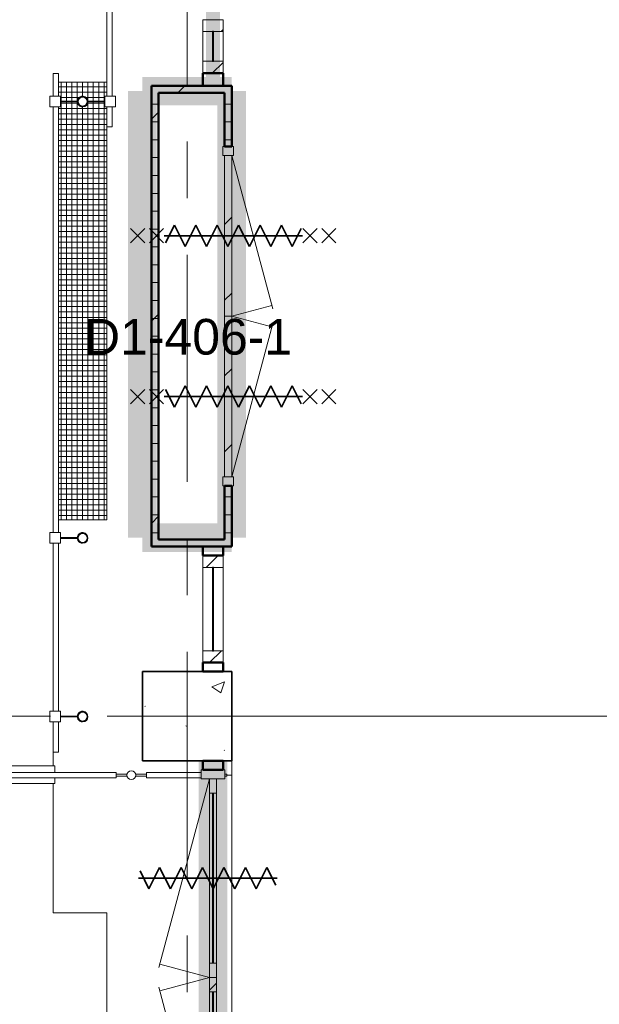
# Model space of a CAD drawing. Extents: x -2538 to 83400, y -8040 to 61900.
# Tile 4 of 105: x 6863 to 10108, y 6187 to 11700. Entities that reach past the tile are written whole.
import ezdxf

# ---------------------------------------------------------------- set-up
doc = ezdxf.new("R2010")
doc.units = 0
doc.header["$LTSCALE"] = 100
for name, pattern in [('SCHEIDING_BRANDWEREND30', [4, 0.8, -2.4, 0.8]), ('SCHEIDING_BRANDWEREND60', [3.2, 0.8, -1.6, 0.8]), ('stramien', [22.225, 12.7, -3.175, 3.175, -3.175])]:
    doc.linetypes.add(name, pattern=pattern)
for name, color, linetype, lineweight in [('00---0--FM-RUIMTENR', 7, 'Continuous', 18), ('BA20----_WANDEN', 14, 'Continuous', 50), ('BL$7A---_STRAMIEN', 7, 'Continuous', 18), ('BL$8F---_HID-WAND', 7, 'Continuous', 18), ('BL20----_WANDEN', 7, 'Continuous', 25), ('BL23----_VLOEREN', 11, 'Continuous', 18), ('BL28----_CONSTRUCTIES', 4, 'Continuous', 18), ('BL30----_BRANDSYMBOLEN', 14, 'Continuous', 35), ('BL30----_KOZIJNEN', 14, 'Continuous', 25), ('BL34----_BALUSTRADES', 1, 'Continuous', 18), ('BL40----_BRANDWERENDESCHEIDING_30MIN', 10, 'SCHEIDING_BRANDWEREND30', 80), ('BL40----_BRANDWERENDESCHEIDING_60MIN', 84, 'SCHEIDING_BRANDWEREND60', 158)]:
    doc.layers.add(name, color=color, linetype=linetype, lineweight=lineweight)
doc.styles.add('Arial', font='arial.ttf', dxfattribs={"height": 200})
pattern_1 = [(0, (1253.39, 5927.32), (0, 100), []), (45, (1253.4, 5927.3), (-565.685, 565.685), [])]
pattern_2 = [(135, (4232.68, -6776.6), (-212.132, -212.132), [])]

# ---------------------------------------------------------------- blocks, each defined once
blk = doc.blocks.new('32_DR_AMC_s_dubbele deur_dt1 - 1900x2160_wbdbo60-V133-1')
at = {"layer": 'BL30----_KOZIJNEN', "lineweight": 18}
h = blk.add_hatch(dxfattribs=at)
h.set_pattern_fill('FP_549', color=256, style=0, pattern_type=2)
h.set_pattern_definition(pattern_2)
h.paths.add_polyline_path([(120, -20), (120, 20), (-780, 20), (-780, -20), (-571.1, -20)], flags=0)
h = blk.add_hatch(dxfattribs=at)
h.set_pattern_fill('FP_549', color=256, style=0, pattern_type=2)
h.set_pattern_definition(pattern_2)
h.paths.add_polyline_path([(1020, 20), (120, 20), (120, -20), (1020, -20)], flags=0)
at = {"layer": 'BL30----_BRANDSYMBOLEN'}
for p, q in [((-370, 603.6), (-290, 523.6)), ((-290, 603.6), (-370, 523.6)), ((610, 603.6), (530, 523.6)), ((530, 603.6), (610, 523.6)), ((-290, 498.7), (-370, 418.6)), ((-370, 498.7), (-290, 418.6)), ((530, 498.7), (610, 418.6)), ((610, 498.7), (530, 418.6)), ((-270, 358.6), (-370, 408.6)), ((-330, 416.3), (-330, -358.7)), ((-330, 416.3), (-330, -358.7)), ((510, 358.6), (610, 408.6)), ((570, 416.3), (570, -358.7)), ((570, 416.3), (570, -358.7)), ((-390, 298.6), (-270, 358.6)), ((630, 298.6), (510, 358.6)), ((-270, 238.6), (-390, 298.6)), ((510, 238.6), (630, 298.6)), ((-390, 178.6), (-270, 238.6)), ((630, 178.6), (510, 238.6)), ((-270, 118.6), (-390, 178.6)), ((510, 118.6), (630, 178.6)), ((-390, 58.6), (-270, 118.6)), ((630, 58.6), (510, 118.6)), ((-270, -1.4), (-390, 58.6)), ((510, -1.4), (630, 58.6)), ((-390, -61.4), (-270, -1.4)), ((630, -61.4), (510, -1.4)), ((-270, -121.4), (-390, -61.4)), ((510, -121.4), (630, -61.4)), ((-390, -181.4), (-270, -121.4)), ((630, -181.4), (510, -121.4)), ((-270, -241.4), (-390, -181.4)), ((510, -241.4), (630, -181.4)), ((-390, -301.4), (-270, -241.4)), ((630, -301.4), (510, -241.4)), ((-290, -351.4), (-390, -301.4)), ((530, -351.4), (630, -301.4)), ((-370, -361.4), (-290, -441.4)), ((-290, -361.4), (-370, -441.4)), ((610, -361.4), (530, -441.4)), ((530, -361.4), (610, -441.4)), ((-370, -466.4), (-290, -546.4)), ((-290, -466.4), (-370, -546.4)), ((610, -466.4), (530, -546.4)), ((530, -466.4), (610, -546.4))]:
    blk.add_line(p, q, dxfattribs=at)
at = {"layer": 'BL30----_KOZIJNEN', "lineweight": 18}
for p, q in [((-780, 20), (79, 250.2)), ((120, 20), (59.7, 245)), ((120, 20), (180.3, 245)), ((1020, 20), (161, 250.2)), ((-780, 30), (-830, 30)), ((-830, 30), (-830, -30)), ((-780, -30), (-780, 30)), ((120, 20), (-780, 20)), ((-780, 20), (-780, -20)), ((120, -20), (120, 20)), ((1020, 20), (120, 20)), ((120, 20), (120, -20)), ((1070, 30), (1020, 30)), ((1020, 30), (1020, -30)), ((1020, -20), (1020, 20)), ((1070, -30), (1070, 30)), ((-830, -30), (-780, -30)), ((-780, -20), (120, -20)), ((120, -20), (1020, -20)), ((1020, -30), (1070, -30))]:
    blk.add_line(p, q, dxfattribs=at)
blk = doc.blocks.new('32_WN_AMC_h_raam met bovenlicht - 300x2700 bovenlicht 2014_wbdbo30-V153-1')
at = {"layer": 'BL30----_KOZIJNEN', "lineweight": 18}
h = blk.add_hatch(dxfattribs=at)
h.set_pattern_fill('FP_569', color=256, style=0, pattern_type=2)
h.set_pattern_definition([(135, (5622.68, -6691.61), (-91.9239, -91.9239), [])])
h.paths.add_polyline_path([(150, -57), (150, 57), (83, 57), (83, -57)], flags=0)
h.paths.add_polyline_path([(-83, 57), (-150, 57), (-150, -57), (-83, -57), (-83, 51.1)], flags=0)
for p, q in [((-150, 57), (-150, -57)), ((-83, 57), (-150, 57)), ((-83, -57), (-83, 57)), ((83, 57), (-83, 57)), ((150, 57), (83, 57)), ((83, 57), (83, -57)), ((150, -57), (150, 57)), ((-150, -57), (-83, -57)), ((-83, -57), (83, -57)), ((83, -57), (150, -57))]:
    blk.add_line(p, q, dxfattribs=at)
at = {"layer": 'BL30----_KOZIJNEN'}
for p, q in [((83, 3), (-83, 3)), ((-83, 3), (-83, -3)), ((83, -3), (83, 3)), ((-83, -3), (83, -3))]:
    blk.add_line(p, q, dxfattribs=at)
blk = doc.blocks.new('32_WN_AMC_h_raam met bovenlicht - 600x2700 bovenlicht 2014_wbdbo30-V154-1')
at = {"layer": 'BL30----_KOZIJNEN', "lineweight": 18}
h = blk.add_hatch(dxfattribs=at)
h.set_pattern_fill('FP_570', color=256, style=0, pattern_type=2)
h.set_pattern_definition([(135, (2472.68, -6691.61), (-91.9239, -91.9239), [])])
h.paths.add_polyline_path([(300, -57), (300, 57), (233, 57), (233, -57)], flags=0)
h.paths.add_polyline_path([(-233, -57), (-233, 57), (-300, 57), (-300, -57)], flags=0)
for p, q in [((-300, 57), (-300, -57)), ((-233, 57), (-300, 57)), ((-233, -57), (-233, 57)), ((233, 57), (-233, 57)), ((300, 57), (233, 57)), ((233, 57), (233, -57)), ((300, -57), (300, 57)), ((-300, -57), (-233, -57)), ((-233, -57), (233, -57)), ((233, -57), (300, -57))]:
    blk.add_line(p, q, dxfattribs=at)
at = {"layer": 'BL30----_KOZIJNEN'}
for p, q in [((233, 3), (-233, 3)), ((-233, 3), (-233, -3)), ((233, -3), (233, 3)), ((-233, -3), (233, -3))]:
    blk.add_line(p, q, dxfattribs=at)
blk = doc.blocks.new('32_DR_AMC_s_dubbele deur met bovenpaneel_dt5 - 2325x2700_wbdbo30-2935311-1')
at = {"layer": 'BL30----_KOZIJNEN', "lineweight": 18}
h = blk.add_hatch(dxfattribs=at)
h.set_pattern_fill('FP_574', color=256, style=0, pattern_type=2)
h.set_pattern_definition([(315, (-290.2, 6691.6), (500, 500), []), (315, (-290.2, 6521.6), (500, 500), []), (315, (-290.2, 6511.6), (500, 500), []), (315, (-290.2, 6501.6), (500, 500), []), (315, (-290.2, 6491.6), (500, 500), []), (315, (-290.2, 6481.6), (500, 500), []), (315, (-290.2, 6471.6), (500, 500), []), (315, (-290.2, 6461.6), (500, 500), [])])
h.paths.add_polyline_path([(-1042.5, -67), (-992.5, -67), (-992.5, 67), (-1042.5, 67)], flags=0)
h.paths.add_polyline_path([(1232.5, -51.1), (1232.5, -67), (1282.5, -67), (1282.5, 67), (1232.5, 67)], flags=0)
h = blk.add_hatch(dxfattribs=at)
h.set_pattern_fill('FP_573', color=256, style=0, pattern_type=2)
h.set_pattern_definition([(315, (-290.18, 6691.6), (212.132, 212.132), [])])
h.paths.add_polyline_path([(-992.5, 20), (-992.5, -20), (-912.5, -20), (-912.5, 20)], flags=0)
h.paths.add_polyline_path([(40, 20), (40, -20), (120, -20), (120, 20)], flags=0)
at = {"layer": 'BL30----_BRANDSYMBOLEN'}
for p, q in [((-376.2, 358.6), (-476.2, 408.6)), ((-436.3, 416.3), (-436.3, -358.7)), ((616.2, 358.6), (716.2, 408.6)), ((676.2, 416.3), (676.2, -358.7)), ((-496.3, 298.6), (-376.2, 358.6)), ((736.3, 298.6), (616.2, 358.6)), ((-376.2, 238.6), (-496.3, 298.6)), ((616.2, 238.6), (736.3, 298.6)), ((-496.3, 178.6), (-376.2, 238.6)), ((736.3, 178.6), (616.2, 238.6)), ((-376.2, 118.6), (-496.3, 178.6)), ((616.2, 118.6), (736.3, 178.6)), ((-496.3, 58.6), (-376.2, 118.6)), ((736.3, 58.6), (616.2, 118.6)), ((-376.2, -1.4), (-496.3, 58.6)), ((616.2, -1.4), (736.3, 58.6)), ((-496.3, -61.4), (-376.2, -1.4)), ((736.3, -61.4), (616.2, -1.4)), ((-376.2, -121.4), (-496.3, -61.4)), ((616.2, -121.4), (736.3, -61.4)), ((-496.3, -181.4), (-376.2, -121.4)), ((736.3, -181.4), (616.2, -121.4)), ((-376.2, -241.4), (-496.3, -181.4)), ((616.2, -241.4), (736.3, -181.4)), ((-496.3, -301.4), (-376.2, -241.4)), ((736.3, -301.4), (616.2, -241.4)), ((-396.3, -351.4), (-496.3, -301.4)), ((636.3, -351.4), (736.3, -301.4))]:
    blk.add_line(p, q, dxfattribs=at)
at = {"layer": 'BL30----_KOZIJNEN', "lineweight": 18}
for p, q in [((-992.5, 20), (64.8, 303.3)), ((120, 20), (45.5, 298.1)), ((120, 20), (194.5, 298.1)), ((1232.5, 20), (175.2, 303.3)), ((-1042.5, 67), (-1042.5, -67)), ((-992.5, 67), (-1042.5, 67)), ((-992.5, -67), (-992.5, 67)), ((1282.5, 67), (1232.5, 67)), ((1232.5, 67), (1232.5, -67)), ((1282.5, -67), (1282.5, 67)), ((-912.5, 20), (-992.5, 20)), ((-992.5, 20), (-992.5, -20)), ((-912.5, -20), (-912.5, 20)), ((-912.5, 20), (40, 20)), ((40, 3), (-912.5, 3)), ((-912.5, 3), (-912.5, -3)), ((120, 20), (40, 20)), ((40, 20), (40, -20)), ((40, -3), (40, 3)), ((120, -20), (120, 20)), ((200, 20), (120, 20)), ((120, 20), (120, -20)), ((200, -20), (200, 20)), ((200, 20), (1152.5, 20)), ((1152.5, 3), (200, 3)), ((200, 3), (200, -3)), ((1232.5, 20), (1152.5, 20)), ((1152.5, 20), (1152.5, -20)), ((1152.5, -3), (1152.5, 3)), ((1232.5, -20), (1232.5, 20)), ((-992.5, -20), (-912.5, -20)), ((-912.5, -3), (40, -3)), ((40, -20), (-912.5, -20)), ((40, -20), (120, -20)), ((120, -20), (200, -20)), ((200, -3), (1152.5, -3)), ((1152.5, -20), (200, -20)), ((1152.5, -20), (1232.5, -20)), ((-1042.5, -67), (-992.5, -67)), ((1232.5, -67), (1282.5, -67))]:
    blk.add_line(p, q, dxfattribs=at)
blk = doc.blocks.new('Railing - AL_34_baluster_ rond met afstandhouders_enkel-1404252-1')
at = {"layer": 'BL34----_BALUSTRADES'}
for p, q in [((124, 2.5), (29.7, 2.5)), ((124, 30), (184, 30)), ((124, 30), (124, -30)), ((124, -2.5), (124, 2.5)), ((184, -30), (184, 30)), ((29.9, -2.5), (124, -2.5)), ((184, -30), (124, -30))]:
    blk.add_line(p, q, dxfattribs=at)
for radius, start, end in [(30, 95.3262, 269.4505), (26, 0, 180), (25, 360, 180), (30, 269.4505, 95.3262), (26, 180, 0), (25, 180, 360)]:
    blk.add_arc((0, 0), radius, start, end, dxfattribs=at)
blk = doc.blocks.new('Railing - AL_34_baluster_ rond met afstandhouders-1407043-1')
at = {"layer": 'BL34----_BALUSTRADES'}
for p, q in [((-184, 30), (-124, 30)), ((-184, -30), (-184, 30)), ((-124, 30), (-124, -30)), ((-124, 2.5), (-124, -2.5)), ((-29.7, 2.5), (-124, 2.5)), ((124, 2.5), (29.7, 2.5)), ((124, 30), (184, 30)), ((124, 30), (124, -30)), ((124, -2.5), (124, 2.5)), ((184, -30), (184, 30)), ((-124, -30), (-184, -30)), ((-124, -2.5), (-29.8, -2.5)), ((29.9, -2.5), (124, -2.5)), ((184, -30), (124, -30))]:
    blk.add_line(p, q, dxfattribs=at)
for radius, start, end in [(30, 95.3262, 269.4505), (26, 0, 180), (25, 360, 180), (30, 269.4505, 95.3262), (26, 180, 0), (25, 180, 360)]:
    blk.add_arc((0, 0), radius, start, end, dxfattribs=at)
blk = doc.blocks.new('Railing - Railing-1406908-1')
at = {"layer": 'BL34----_BALUSTRADES'}
for p, q in [((5796.6, 5471), (5826.6, 5471)), ((5796.6, 5471), (5796.6, 5344.4)), ((5826.6, 5471), (5826.6, 5344.4)), ((5796.6, 5284.4), (5796.6, 2901)), ((5826.6, 5284.4), (5826.6, 2901)), ((5796.6, 2841), (5796.6, 1901)), ((5826.6, 2841), (5826.6, 1901)), ((5796.6, 1841), (5796.6, 1671)), ((5826.6, 1841), (5826.6, 1671)), ((5826.6, 1671), (5796.6, 1671))]:
    blk.add_line(p, q, dxfattribs=at)
at = {"extrusion": (0, 0, -1), "zscale": -1}
for name, p in [('Railing - AL_34_baluster_ rond met afstandhouders-1407043-1', (-5961.6, 5314.4)), ('Railing - AL_34_baluster_ rond met afstandhouders_enkel-1404252-1', (-5961.6, 2871)), ('Railing - AL_34_baluster_ rond met afstandhouders_enkel-1404252-1', (-5961.6, 1871))]:
    blk.add_blockref(name, p, dxfattribs=at)
blk = doc.blocks.new('Railing - Railing-1406914-1')
at = {"layer": 'BL34----_BALUSTRADES'}
for p, q in [((6096.6, 8872.7), (6126.6, 8872.7)), ((6096.6, 8872.7), (6096.6, 8752.7)), ((6126.6, 8872.7), (6126.6, 8752.7)), ((6096.6, 8692.7), (6096.6, 7052.7)), ((6126.6, 8692.7), (6126.6, 7052.7)), ((6096.6, 6992.7), (6096.6, 5344.4)), ((6126.6, 6992.7), (6126.6, 5344.4)), ((6096.6, 5284.4), (6096.6, 5172.7)), ((6126.6, 5284.4), (6126.6, 5172.7)), ((6126.6, 5172.7), (6096.6, 5172.7))]:
    blk.add_line(p, q, dxfattribs=at)
at = {"rotation": 180}
blk.add_blockref('Railing - AL_34_baluster_ rond met afstandhouders_enkel-1404252-1', (6261.6, 7022.7), dxfattribs=at)
blk = doc.blocks.new('Railing - 510-1598778-1')
at = {"layer": 'BL34----_BALUSTRADES'}
for p, q in [((5, 255), (-5, 255)), ((-5, 255), (-5, 195)), ((5, 195), (5, 255)), ((-15, 195), (15, 195)), ((-15, -195), (-15, 195)), ((15, -195), (15, 195)), ((15, -195), (-15, -195)), ((-5, -195), (-5, -255)), ((5, -255), (5, -195)), ((-5, -255), (5, -255))]:
    blk.add_line(p, q, dxfattribs=at)
blk = doc.blocks.new('Railing - 34_baluster_midden_gaashek-1410989-1')
at = {"layer": 'BL34----_BALUSTRADES'}
for start, end in [(360, 180), (180, 360)]:
    blk.add_arc((0, 0), 25, start, end, dxfattribs=at)
blk = doc.blocks.new('Railing - 1620-1598780-1')
at = {"layer": 'BL34----_BALUSTRADES'}
for p, q in [((5, 810), (-5, 810)), ((-5, 810), (-5, 750)), ((5, 750), (5, 810)), ((-15, 750), (15, 750)), ((-15, -750), (-15, 750)), ((15, -750), (15, 750)), ((15, -750), (-15, -750)), ((-5, -750), (-5, -810)), ((5, -810), (5, -750)), ((-5, -810), (5, -810))]:
    blk.add_line(p, q, dxfattribs=at)
blk = doc.blocks.new('Railing - 510-V202-1')
at = {"layer": 'BL34----_BALUSTRADES'}
for p, q in [((5, 255), (-5, 255)), ((-5, 255), (-5, 195)), ((5, 195), (5, 255)), ((-15, 195), (15, 195)), ((-15, -110.5), (-15, 195)), ((15, -110.5), (15, 195)), ((-5, -244.5), (-5, -255)), ((-5, -255), (5, -255)), ((5, -255), (5, -244.5))]:
    blk.add_line(p, q, dxfattribs=at)
blk = doc.blocks.new('Railing - Railing-1598903-1')
at = {"rotation": 90.0000000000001}
for name, p in [('Railing - 510-1598778-1', (-725.9, 1542.7)), ('Railing - 34_baluster_midden_gaashek-1410989-1', (-445.9, 1542.7)), ('Railing - 1620-1598780-1', (389.1, 1542.7)), ('Railing - 34_baluster_midden_gaashek-1410989-1', (1224.1, 1542.7)), ('Railing - 1620-1598780-1', (2059.1, 1542.7)), ('Railing - 34_baluster_midden_gaashek-1410989-1', (2894.1, 1542.7)), ('Railing - 1620-1598780-1', (3729.1, 1542.7)), ('Railing - 34_baluster_midden_gaashek-1410989-1', (4564.1, 1542.7)), ('Railing - 1620-1598780-1', (5399.1, 1542.7)), ('Railing - 34_baluster_midden_gaashek-1410989-1', (6234.1, 1542.7)), ('Railing - 510-V202-1', (6514.1, 1542.7))]:
    blk.add_blockref(name, p, dxfattribs=at)

msp = doc.modelspace()

# ---------------------------------------------------------------- hatches: boundary and pattern name
at = {"layer": 'BA20----_WANDEN', "lineweight": 18}
h = msp.add_hatch(dxfattribs=at)
h.set_pattern_fill('FP_283', color=256, style=0, pattern_type=2)
h.set_pattern_definition(pattern_1)
h.paths.add_polyline_path([(7640, 8750), (7640, 11330), (7600, 11330), (7600, 8750)], flags=0)
h = msp.add_hatch(dxfattribs=at)
h.set_pattern_fill('FP_283', color=256, style=0, pattern_type=2)
h.set_pattern_definition(pattern_1)
h.paths.add_polyline_path([(8010, 11290), (8010, 11330), (7640, 11330), (7640, 11290)], flags=0)
h = msp.add_hatch(dxfattribs=at)
h.set_pattern_fill('FP_283', color=256, style=0, pattern_type=2)
h.set_pattern_definition(pattern_1)
h.paths.add_polyline_path([(8010, 8790), (8050, 8790), (8050, 9090), (8010, 9090)], flags=0)
h.paths.add_polyline_path([(8010, 10990), (8050, 10990), (8050, 11330), (8010, 11330), (8010, 11290)], flags=0)
h = msp.add_hatch(dxfattribs=at)
h.set_pattern_fill('FP_44', color=256, style=0, pattern_type=2)
h.set_pattern_definition([(45, (1253.4, 5927.3), (-353.553, 353.553), [])])
h.paths.add_polyline_path([(7888, 3325), (8002, 3325), (8002, 3600), (7888, 3600)], flags=0)
h.paths.add_polyline_path([(7888, 5150), (8002, 5150), (8002, 5175), (7888, 5175)], flags=0)
h.paths.add_polyline_path([(7888, 7500), (8002, 7500), (8002, 7550), (7888, 7550), (7888, 7548.7)], flags=0)
at = {"layer": 'BL23----_VLOEREN'}
h = msp.add_hatch(dxfattribs=at)
h.set_pattern_fill('FP_637', color=256, style=0, pattern_type=2)
h.set_pattern_definition([(90, (74745, -496.55), (-30, 2e-15), []), (180, (74745, -496.55), (-4e-15, -30), [])])
h.paths.add_polyline_path([(74595, -7360), (75925, -7360), (75925, -5765), (74595, -5765), (74595, -6957.6)], flags=0)
h.paths.add_polyline_path([(74828.8, -2045), (75925, -2045), (75925, -470), (74595, -470), (74595, -2045)], flags=0)
h.paths.add_polyline_path([(78692.7, 8900), (78720, 8900), (78720, 11220), (78709, 11220), (78709, 11247.5), (78614.9, 11247.5), (78611.8, 11237), (78607.5, 11230.5), (78602.4, 11225.9), (78598, 11223.1), (78590.9, 11220.7), (78582, 11220.4), (78577.2, 11221), (78567.6, 11225.9), (78561.6, 11231.6), (78558.2, 11237), (78555.9, 11243.5), (78555, 11247.5), (78461, 11247.5), (78461, 11220), (78450, 11220), (78450, 8900)], flags=0)
h.paths.add_polyline_path([(7080, 8900), (7350, 8900), (7350, 11211.8), (7339, 11211.8), (7339, 11239.3), (7244.8, 11239.3), (7243.7, 11233), (7238.4, 11223.4), (7232.4, 11217.6), (7227.5, 11214.7), (7220.8, 11212.5), (7213, 11212), (7205.4, 11213.6), (7197.3, 11217.8), (7192.5, 11222.3), (7188.2, 11228.8), (7185.9, 11235.3), (7185.1, 11239.3), (7091, 11239.3), (7091, 11211.8), (7080, 11211.8), (7080, 8943.5)], flags=0)
h.paths.add_polyline_path([(7215, 11215.8), (7224.5, 11217.8), (7231, 11221.6), (7235.7, 11226.4), (7239.1, 11232.7), (7240.7, 11239.3), (7240.7, 11244.3), (7238.6, 11252), (7234.9, 11258.1), (7230.3, 11262.5), (7224.1, 11265.9), (7217.8, 11267.4), (7211.2, 11267.3), (7204.7, 11265.4), (7199.7, 11262.5), (7194.3, 11257.1), (7190.9, 11250.8), (7189.3, 11244.3), (7189.3, 11239.3), (7191.2, 11232), (7195.2, 11225.3), (7199.7, 11221), (7205.9, 11217.6), (7212.1, 11216.1)], flags=0)
h.paths.add_polyline_path([(7215, 11216.8), (7204.6, 11219.2), (7202, 11220.5), (7196.4, 11225.3), (7192.2, 11232), (7190.3, 11239.3), (7190.3, 11244.3), (7192.5, 11252.2), (7193.9, 11255), (7198.2, 11260.1), (7204.6, 11264.3), (7208.5, 11265.9), (7215, 11266.8), (7225.4, 11264.3), (7228, 11263), (7233.4, 11258.5), (7237.5, 11252.2), (7239.1, 11248.2), (7240, 11241.8), (7237.5, 11231.4), (7234.2, 11226.1), (7231.8, 11223.4), (7225.4, 11219.2), (7221.5, 11217.6), (7215.3, 11216.8)], flags=0)
h.paths.add_polyline_path([(78585, 11224), (78594.1, 11225.9), (78601, 11229.8), (78605.7, 11234.7), (78609.1, 11240.9), (78610.7, 11247.5), (78610.4, 11254.2), (78609.1, 11259.1), (78604.9, 11266.4), (78600.3, 11270.7), (78594.1, 11274.1), (78588.8, 11275.5), (78581.2, 11275.5), (78574.7, 11273.6), (78568.6, 11269.9), (78565.1, 11266.4), (78560.9, 11259.1), (78559.3, 11252.5), (78559.3, 11247.5), (78561.4, 11239.7), (78564.8, 11234), (78568.6, 11230.1), (78575.9, 11225.9), (78582.1, 11224.4), (78584.7, 11224)], flags=0)
h.paths.add_polyline_path([(78585, 11225), (78574.6, 11227.5), (78572, 11228.7), (78565.8, 11234.4), (78561.8, 11241.3), (78560.9, 11243.5), (78560, 11250), (78562.5, 11260.4), (78564.1, 11263.4), (78568.2, 11268.4), (78574.8, 11272.6), (78578.5, 11274.1), (78585, 11275), (78595.4, 11272.5), (78598.3, 11271), (78603.4, 11266.8), (78607.5, 11260.4), (78609.7, 11252.5), (78609.7, 11247.5), (78607.5, 11239.6), (78606.3, 11237), (78601.8, 11231.6), (78595.4, 11227.5), (78591.5, 11225.9), (78585.1, 11225)], flags=0)
h.paths.add_polyline_path([(7245, 11244.3), (7339, 11244.3), (7339, 11271.8), (7350, 11271.8), (7350, 11350), (7080, 11350), (7080, 11271.8), (7091, 11271.8), (7091, 11244.3), (7185.3, 11244.3), (7186.1, 11248.9), (7189.9, 11257.8), (7192.5, 11261.4), (7198.8, 11266.8), (7203.1, 11269.3), (7215, 11271.5), (7221.7, 11270.8), (7228, 11268.5), (7233.4, 11265.2), (7240.1, 11257.7), (7242, 11254.8), (7244.7, 11244.3)], flags=0)
h.paths.add_polyline_path([(78614.7, 11252.5), (78709, 11252.5), (78709, 11280), (78720, 11280), (78720, 11350), (78450, 11350), (78450, 11280), (78461, 11280), (78461.9, 11252.5), (78555.3, 11252.5), (78555.8, 11256.7), (78560, 11266.2), (78565.4, 11272.4), (78572, 11276.8), (78578.3, 11279), (78585, 11279.8), (78591.7, 11279), (78598, 11276.9), (78603.4, 11273.7), (78610.1, 11266), (78612.4, 11262.1), (78614.6, 11255)], flags=0)
h.paths.add_polyline_path([(7080, 42600), (7350, 42600), (7350, 42720), (7339, 42720), (7339, 42747.5), (7244.8, 42747.5), (7243.7, 42741.3), (7238.4, 42731.6), (7232.4, 42725.9), (7227.5, 42723), (7220.8, 42720.8), (7213, 42720.3), (7205.4, 42721.8), (7197.3, 42726), (7192.5, 42730.5), (7188.2, 42737), (7185.9, 42743.5), (7185.1, 42747.5), (7091, 42747.5), (7091, 42720), (7080, 42720), (7080, 42698.6)], flags=0)
h.paths.add_polyline_path([(7215, 42724), (7224.5, 42726), (7231, 42729.8), (7235.7, 42734.7), (7239.1, 42740.9), (7240.7, 42747.5), (7240.7, 42752.5), (7238.6, 42760.3), (7234.9, 42766.4), (7230.3, 42770.7), (7224.1, 42774.1), (7217.8, 42775.6), (7211.2, 42775.5), (7204.7, 42773.6), (7199.7, 42770.7), (7194.3, 42765.3), (7190.9, 42759.1), (7189.3, 42752.5), (7189.3, 42747.5), (7191.2, 42740.2), (7195.2, 42733.5), (7199.7, 42729.3), (7205.9, 42725.9), (7212.1, 42724.4)], flags=0)
h.paths.add_polyline_path([(7221.5, 42725.9), (7215, 42725), (7204.6, 42727.5), (7202, 42728.7), (7196.4, 42733.5), (7192.2, 42740.2), (7190.3, 42747.5), (7190.3, 42752.5), (7192.5, 42760.4), (7193.9, 42763.3), (7198.2, 42768.4), (7204.6, 42772.5), (7208.5, 42774.1), (7215, 42775), (7225.4, 42772.5), (7228, 42771.3), (7233.4, 42766.8), (7237.5, 42760.4), (7239.1, 42756.5), (7240, 42750), (7237.5, 42739.6), (7234.2, 42734.4), (7231.8, 42731.6), (7225.4, 42727.5), (7221.5, 42725.9)], flags=0)
h.paths.add_polyline_path([(7176, 42752.5), (7185.3, 42752.5), (7186.1, 42757.1), (7189.9, 42766), (7192.5, 42769.6), (7198.8, 42775), (7203.1, 42777.6), (7215, 42779.8), (7221.7, 42779), (7228, 42776.8), (7233.4, 42773.5), (7240.1, 42766), (7242, 42763), (7245, 42752.5), (7339, 42752.5), (7339, 42780), (7350, 42780), (7350, 45700), (7080, 45700), (7080, 42780), (7091, 42780), (7091, 42752.5)], flags=0)
at = {"layer": 'BL28----_CONSTRUCTIES'}
h = msp.add_hatch(dxfattribs=at)
h.set_pattern_fill('FP_1', color=256, style=0, pattern_type=2)
h.set_pattern_definition([(50, (1253.4, 5927.3), (728.737, -63.756), [76.2, -838.2]), (355, (1253.4, 5927.3), (-140.97, 764.23), [60.96, -670.56]), (100.451, (1314.1, 5922), (587.77, 700.47), [64.76, -712.36]), (46.184, (1253.4, 6130.5), (1084.32, -168.17), [114.3, -1257.3]), (96.636, (1343.8, 6116.5), (949.61, 989.71), [97.14, -1068.54]), (351.184, (1253.4, 6130.5), (949.62, 989.7), [91.44, -1005.84]), (21, (1355, 6079.7), (606.46, -409.06), [76.2, -838.2]), (326, (1355, 6079.7), (247.21, 736.75), [60.96, -670.56]), (71.451, (1405.5, 6045.6), (853.67, 327.685), [64.76, -712.36]), (37.5, (1253.4, 5927.32), (12.355, 338.22), [3.353, -659.08, 3.353, -677.367, -673.1]), (37.5, (1253.4, 5927.32), (12.355, 338.22), [-1343.152, 3.353, -669.747]), (7.5, (1253.4, 5927.32), (267.279, 400.722), [3.353, -384.76, 3.353, -643.84, -256.54]), (7.5, (1253.4, 5927.32), (267.279, 400.722), [-1035.304, 3.353, -253.187]), (327.5, (1026.82, 5927.32), (542.363, -22.915), [3.353, -250.647, 3.353, -789.127, -1051.56]), (327.5, (1026.82, 5927.32), (542.363, -22.915), [-1046.48, 3.353, -1048.207]), (317.5, (925.22, 5927.3), (592.517, 101.707), [3.353, -326.847, 3.353, -522.935, -746.76]), (317.5, (925.22, 5927.3), (592.517, 101.707), [-856.49, 3.353, -743.407])])
h.paths.add_polyline_path([(8050, 7550), (8050, 8050), (7550, 8050), (7550, 7550)], flags=0)

# ---------------------------------------------------------------- linework, layer by layer
at = {"layer": 'BL$7A---_STRAMIEN', "linetype": 'stramien'}
for p, q in [((7800, -2000), (7800, 60900)), ((-1537.7, 7800), (83400, 7800)), ((-1537.7, 7800), (83400, 7800))]:
    msp.add_line(p, q, dxfattribs=at)
at = {"layer": 'BL$8F---_HID-WAND'}
for p, q in [((10725, 7800), (8050, 7800)), ((8050, 7550), (8050, 6300))]:
    msp.add_line(p, q, dxfattribs=at)
at = {"layer": 'BL20----_WANDEN', "lineweight": 50}
for p, q in [((8002, 11400), (7888, 11400)), ((7888, 11400), (7888, 11330)), ((8002, 11330), (8002, 11400)), ((7600, 11330), (7600, 8750)), ((8050, 11330), (7600, 11330)), ((8050, 10990), (8050, 11330)), ((7640, 8790), (7640, 11290)), ((7640, 11290), (8010, 11290)), ((8010, 11290), (8010, 10990)), ((8010, 10990), (8050, 10990)), ((8050, 9090), (8010, 9090)), ((8010, 9090), (8010, 8790)), ((8050, 8750), (8050, 9090)), ((8010, 8790), (7640, 8790)), ((7600, 8750), (8050, 8750)), ((7888, 8750), (7888, 8700)), ((8002, 8750), (7888, 8750)), ((8002, 8700), (8002, 8750)), ((7888, 8700), (8002, 8700)), ((7888, 8100), (7888, 8050)), ((8002, 8100), (7888, 8100)), ((7888, 8050), (8002, 8050)), ((8002, 8050), (8002, 8100)), ((7888, 7550), (7888, 7500)), ((8002, 7550), (7888, 7550)), ((7888, 7500), (8002, 7500)), ((8002, 7500), (8002, 7550))]:
    msp.add_line(p, q, dxfattribs=at)
at = {"layer": 'BL23----_VLOEREN'}
for p, q in [((7350, 11350), (7080, 11350)), ((7350, 11100), (7350, 8900)), ((7350, 8900), (7350, 11100)), ((7350, 8900), (7080, 8900)), ((7080, 8900), (7350, 8900)), ((7050, 7598.3), (7050, 7523)), ((7058.6, 7523), (0, 7523)), ((7058.6, 7523), (7058.6, 7485)), ((7058.6, 7455), (7058.6, 7423)), ((8050, 7470), (8022.5, 7470)), ((8050, 5175), (8050, 7470)), ((0, 7423), (7058.6, 7423)), ((7050, 7423), (7050, 6700)), ((7050, 6700), (7350, 6700)), ((7350, 6700), (7350, 3325))]:
    msp.add_line(p, q, dxfattribs=at)
at = {"layer": 'BL28----_CONSTRUCTIES', "lineweight": 35}
for p, q in [((8050, 8050), (7550, 8050)), ((7550, 8050), (7550, 7550)), ((8050, 7550), (8050, 8050)), ((7550, 7550), (8050, 7550))]:
    msp.add_line(p, q, dxfattribs=at)
at = {"layer": 'BL40----_BRANDWERENDESCHEIDING_30MIN', "const_width": 80, "flags": 128}
msp.add_lwpolyline([(7945, 11350), (7945, 43250)], dxfattribs=at)
at = {"layer": 'BL40----_BRANDWERENDESCHEIDING_30MIN', "const_width": 160}
msp.add_lwpolyline([(7945, 7550), (7945, 3325), (8150, 3325), (8150, -230)], dxfattribs=at)
at = {"layer": 'BL40----_BRANDWERENDESCHEIDING_60MIN', "const_width": 160}
for points in [[(7550, 11300), (8050, 11300)], [(7550, 8800), (7550, 11300)], [(8050, 11300), (8050, 8800)], [(8050, 8800), (7550, 8800)]]:
    msp.add_lwpolyline(points, dxfattribs=at)

# ---------------------------------------------------------------- block references
at = {"layer": 'BL30----_KOZIJNEN'}
for name, p, rotation in [('32_WN_AMC_h_raam met bovenlicht - 300x2700 bovenlicht 2014_wbdbo30-V153-1', (7945, 11550), 269.9999999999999), ('32_DR_AMC_s_dubbele deur_dt1 - 1900x2160_wbdbo60-V133-1', (8030, 10160), 269.9999999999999), ('32_WN_AMC_h_raam met bovenlicht - 600x2700 bovenlicht 2014_wbdbo30-V154-1', (7945, 8400), 269.9999999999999), ('32_DR_AMC_s_dubbele deur met bovenpaneel_dt5 - 2325x2700_wbdbo30-2935311-1', (7945, 6217.5), 89.99999999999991)]:
    msp.add_blockref(name, p, dxfattribs=dict(at, rotation=rotation))
at = {"layer": 'BL34----_BALUSTRADES'}
for name in ['Railing - Railing-1406914-1', 'Railing - Railing-1406908-1', 'Railing - Railing-1598903-1']:
    msp.add_blockref(name, (1253.4, 5927.3), dxfattribs=at)

# ---------------------------------------------------------------- texts
at = {"layer": '00---0--FM-RUIMTENR', "insert": (7223.2, 10024.7), "char_height": 200, "width": 1435.021, "attachment_point": 1, "style": 'Arial'}
msp.add_mtext('D1-406-1', dxfattribs=at)

doc.saveas('drawing.dxf')
